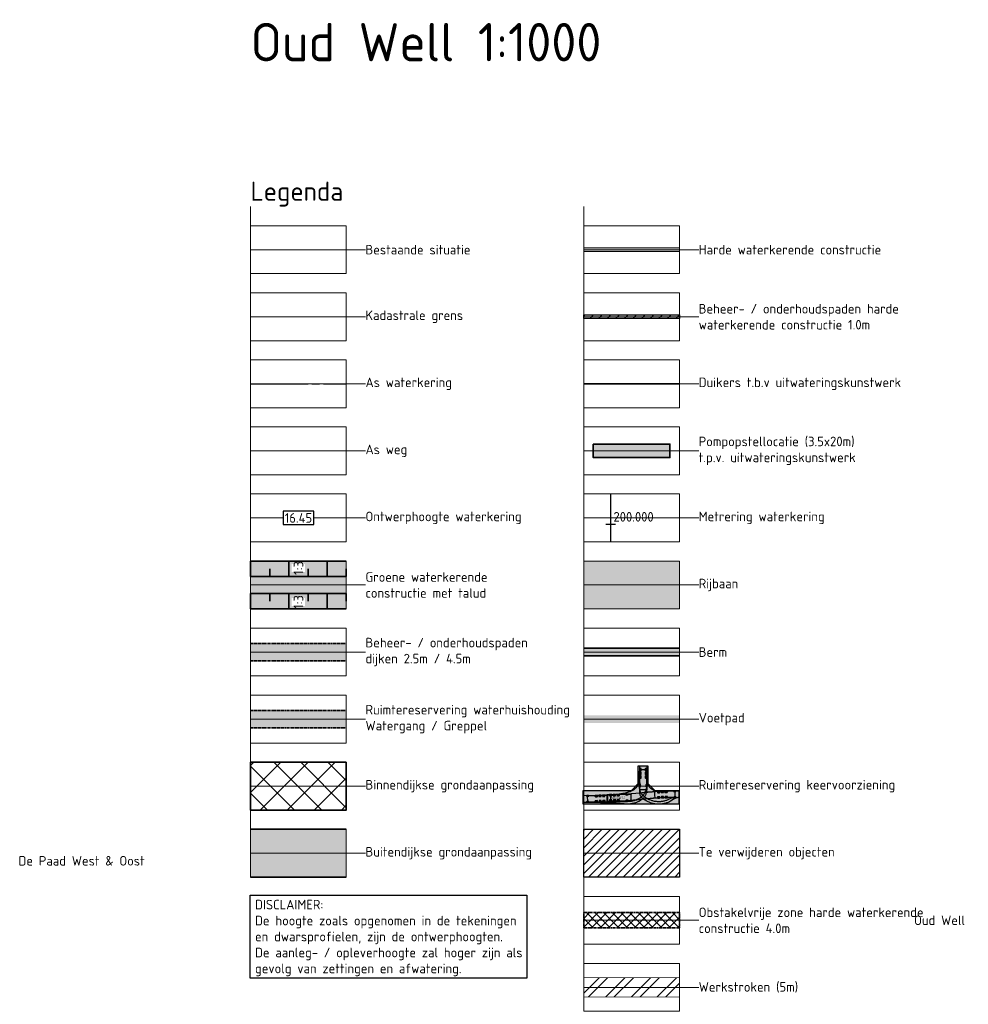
# Model space of a CAD drawing. Header units: metres. Extents: x 219828 to 221638, y 399519 to 401388.
# Tile 15 of 17: x 220156 to 220403, y 401131 to 401388. Entities that reach past the tile are written whole.
import ezdxf
from ezdxf.lldxf.tags import DXFTag

# ---------------------------------------------------------------- set-up
doc = ezdxf.new("R2010")
doc.units = ezdxf.units.M
for name, pattern in [('AM-AS', [16, 10, -2, 2, -2]), ('aslijn', [19, 15, -1, 2, -1]), ('DASHED2', [0.375, 0.25, -0.125])]:
    doc.linetypes.add(name, pattern=pattern)
doc.layers.get('0').update_dxf_attribs({"lineweight": 25})
doc.layers.get('Defpoints').update_dxf_attribs({"lineweight": 25})
for name, color, linetype, lineweight in [('0_Onderhoudspad', 1, 'Continuous', 25), ('B-WE-GW-MAAIVELD-G', 254, 'Continuous', 18), ('B-WE-KG-GRENS_PERCEEL-G', 150, 'KG-PERCEEL', 18), ('N-WA-AM-AS_WEG-G', 10, 'AM-AS', 18), ('N-WA-GK-KEERWAND-V', 15, 'Continuous', 18), ('N-WA-GR-BOS-V', 45, 'Continuous', 18), ('N-WA-GR-GRAS-V', 61, 'Continuous', 18), ('N-WA-GR-STRUWEEL-V', 95, 'Continuous', 18), ('N-WA-GW-DIJK_KRUIN_BINNEN-G', 90, 'Continuous', 35), ('N-WA-GW-DIJK_TEEN_BUITEN-G', 90, 'Continuous', 35), ('N-WA-IE-TERREINAFSCHEIDING_RASTERHEKWERK-G', 20, 'IE-TERREINAFSCHEIDING-KUNSTMATIG-OPEN', 35), ('N-WA-KG-ONDERHOUDGRENS_WATERSCHAP-A', 172, 'Continuous', 18), ('N-WA-KG-ONDERHOUDGRENS_WATERSCHAP-G', 170, 'DASHED2', 35), ('N-WA-VH-VEHICLETRACKING_PATH', 30, 'Continuous', 25), ('N-WA-VH-VERHARDING_ASFALT-V', 252, 'Continuous', 18), ('N-WA-VH-VERHARDING_GRASBETONSTEEN-V', 75, 'Continuous', 18), ('N-WA-VH-VERHARDING_TEGEL-V', 254, 'Continuous', 18), ('N-WE-AM-KILOMETRERING-T25', 7, 'Continuous', 25), ('N-WE-GW-ONTGRAVINGSVAK-G', 90, 'Continuous', 35), ('N-WE-GW-OPHOGING-WERK-A-1000', 92, 'Continuous', 18), ('N-WE-WH-DUIKER-GD', 150, 'Continuous', 50), ('T-WA-KG-GRENS_WATERSCHAP_WERKSTROOK-G', 22, 'Continuous', 25), ('T-WA-KG-GRENS_WATERSCHAP_WERKSTROOK-V', 22, 'Continuous', 25), ('X-XX-AL-LEGENDA-T25', 7, 'Continuous', 25), ('X-XX-AL-LEGENDA-T50', 130, 'Continuous', 50)]:
    doc.layers.add(name, color=color, linetype=linetype, lineweight=lineweight)
for name, color, linetype in [('_VB_X hulp', 255, 'Continuous'), ('ATR02', 7, 'Continuous'), ('C3D-ALIGNMENT', 7, 'Continuous'), ('C3D-ALIGNMENT_LABELING', 7, 'Continuous'), ('C3D-CORRIDOR', 7, 'Continuous')]:
    doc.layers.add(name, color=color, linetype=linetype)
doc.layers.add('N-WA-GW-WATERBODEM-V', color=7, linetype='Continuous', lineweight=35, true_color=0x00cc99)
doc.layers.add('X-XX-AL-LEGENDA-G', color=7, linetype='Continuous', lineweight=18, plot=False)
doc.styles.add('NLCS-ISO', font='NLCS-ISO.ttf')
doc.styles.add('NLCS-ISO-M1000-T25', font='NLCS-ISO.ttf', dxfattribs={"height": 2.5})
doc.styles.add('NLCS-ISO-M1000-T50', font='NLCS-ISO.ttf', dxfattribs={"height": 5})
doc.styles.get("Standard").update_dxf_attribs({"font": 'NLCS-ISO.ttf'})
doc.linetypes.add('IE-TERREINAFSCHEIDING-KUNSTMATIG-OPEN', pattern='A,7,-1.5,[67,NLCS.shx,S=0.75,R=0,X=0,Y=0],-1.5', length=10)
tags = doc.linetypes.add('KG-PERCEEL', pattern='A,5.5,-2,["P",Standard,S=1.8,R=0,X=-0.5,Y=-0.9],-2,5.5,-2,[5,NLCS.shx,S=0.75,R=0,X=0,Y=0],-2', length=19).pattern_tags.tags
tags[6] = DXFTag(74, 10)

# ---------------------------------------------------------------- blocks, each defined once
blk = doc.blocks.new('Legenda_hulp')
at = {"flags": 128}
for points in [[(0, 0), (0, -1), (0, -3.5), (5, -3.5), (5, -1), (0, -1)], [(0, -2.25), (5, -2.25)], [(5, -2.25), (6, -2.25)]]:
    blk.add_lwpolyline(points, dxfattribs=at)
blk = doc.blocks.new('MAN8x4 VHCL TRACKING PATH_v2')
at = {"layer": 'ATR02', "color": 3, "linetype": 'Continuous', "lineweight": -3}
for points in [[(23.39, 12.31), (23.4, 11.8), (23.43, 11.29), (23.48, 10.77), (23.56, 9.99), (23.72, 8.68), (23.77, 8.17), (23.79, 7.91), (23.8, 7.65), (23.81, 7.4), (23.8, 7.14), (23.79, 6.89), (23.77, 6.63), (23.74, 6.38), (23.7, 6.12), (23.65, 5.87), (23.6, 5.62), (23.53, 5.37), (23.46, 5.13), (23.39, 4.84), (23.39, 3.46), (23.38, 3.21), (23.36, 2.95), (23.33, 2.7), (23.28, 2.44), (23.21, 2.19), (23.13, 1.93), (23.03, 1.67), (22.91, 1.42), (22.78, 1.17), (22.63, 0.93), (22.47, 0.69), (22.28, 0.46), (22.08, 0.24), (21.86, 0.03), (21.63, -0.17), (21.38, -0.36), (21.12, -0.53), (20.7, -0.76), (20.42, -0.91), (20.14, -1.04), (19.85, -1.17), (19.56, -1.29), (19.26, -1.39), (18.96, -1.49), (18.66, -1.57), (18.35, -1.65), (18.04, -1.72), (17.73, -1.77), (17.42, -1.81), (17.1, -1.85), (16.79, -1.87), (16.47, -1.88), (16.16, -1.88), (15.84, -1.87), (15.07, -1.84), (13.86, -1.77), (10.21, -1.55), (8.87, -1.48), (7.55, -1.43), (6.26, -1.38), (4.71, -1.34), (2.93, -1.31), (0.91, -1.28), (0.04, -1.27), (-0.04, 1.27), (7.14, 1.48), (8.11, 1.52), (9.09, 1.57), (9.86, 1.62), (10.64, 1.67), (11.23, 1.72), (12, 1.8), (12.58, 1.86), (13.16, 1.94), (13.73, 2.02), (14.5, 2.16), (14.88, 2.23), (15.45, 2.36), (15.83, 2.46), (16.21, 2.56), (16.58, 2.68), (16.77, 2.74), (17.31, 2.94), (17.67, 3.09), (18.19, 3.35), (18.53, 3.54), (18.85, 3.76), (19.01, 3.88), (19.15, 4), (19.3, 4.13), (19.44, 4.26), (19.57, 4.4), (19.7, 4.55), (19.82, 4.7), (19.93, 4.85), (20.04, 5.01), (20.14, 5.18), (20.23, 5.35), (20.31, 5.52), (20.39, 5.7), (20.46, 5.88), (20.53, 6.07), (20.58, 6.25), (20.63, 6.44), (20.7, 6.82), (20.77, 7.4), (20.8, 7.79), (20.82, 8.17), (20.84, 8.95), (20.84, 10.37), (20.84, 12.31)], [(8.64, 1.7), (11.99, 1.75), (12.97, 1.78), (13.95, 1.83), (15.12, 1.9), (16.49, 1.99), (17.86, 2.09), (19.4, 2.22), (20.73, 2.34), (20.89, 2.36), (21.65, 2.46), (22.41, 2.55), (23.17, 2.62), (23.93, 2.68), (24.68, 2.73), (25.53, 2.79), (29.45, 3.15), (29.71, 3.16), (31.24, 3.12), (33.02, 3.09), (35.29, 3.07), (35.36, 0.52), (28, 0.31), (26.84, 0.26), (25.87, 0.21), (25.68, 0.2), (22.82, -0.11), (20.56, -0.36), (18.8, -0.57), (17.53, -0.72), (13.45, -0.78), (12.99, -0.8), (11.98, -0.84), (11.22, -0.86), (10.46, -0.87), (9.7, -0.87), (8.93, -0.86), (8.68, -0.85)]]:
    blk.add_lwpolyline(points, close=True, dxfattribs=at)
at = {"layer": 'ATR02', "color": 96, "linetype": 'Continuous', "lineweight": -3}
blk.add_lwpolyline([(23.39, 12.31), (23.39, 7.8), (23.4, 7.45), (23.42, 7.09), (23.46, 6.73), (23.49, 6.55), (23.52, 6.38), (23.57, 6.21), (23.61, 6.03), (23.74, 5.68), (23.81, 5.52), (23.88, 5.36), (23.97, 5.2), (24.16, 4.88), (24.26, 4.74), (24.37, 4.59), (24.48, 4.45), (24.73, 4.18), (24.86, 4.06), (25, 3.94), (25.14, 3.83), (25.44, 3.61), (25.59, 3.52), (25.75, 3.43), (25.91, 3.35), (26.25, 3.2), (26.41, 3.14), (26.58, 3.08), (26.76, 3.03), (27.12, 2.96), (27.3, 2.93), (27.47, 2.91), (27.83, 2.89), (28.19, 2.88), (28.93, 2.89), (35.29, 3.07), (35.36, 0.52), (34.96, 0.5), (34.7, 0.45), (34.45, 0.38), (34.19, 0.29), (33.93, 0.18), (33.67, 0.04), (33.41, -0.11), (32.48, -0.69), (32.2, -0.84), (31.92, -0.99), (31.63, -1.12), (31.34, -1.25), (31.05, -1.36), (30.75, -1.46), (30.45, -1.56), (30.15, -1.64), (29.84, -1.71), (29.53, -1.78), (29.22, -1.83), (28.91, -1.87), (28.59, -1.9), (28.28, -1.92), (27.96, -1.93), (27.65, -1.93), (27.33, -1.91), (27.02, -1.89), (26.7, -1.86), (26.39, -1.81), (26.08, -1.76), (25.77, -1.69), (25.46, -1.61), (25.16, -1.53), (24.86, -1.43), (24.56, -1.32), (24.27, -1.21), (23.98, -1.08), (23.7, -0.94), (23.42, -0.8), (23.14, -0.64), (22.87, -0.48), (22.61, -0.3), (22.35, -0.12), (22.1, 0.07), (21.84, 0.29), (21.62, 0.5), (21.42, 0.73), (21.25, 0.97), (21.11, 1.22), (21, 1.48), (20.92, 1.74), (20.87, 1.99), (20.84, 2.25), (20.83, 2.79), (20.76, 4.86), (20.68, 5.1), (20.61, 5.35), (20.54, 5.59), (20.49, 5.85), (20.44, 6.1), (20.4, 6.35), (20.37, 6.6), (20.35, 6.86), (20.34, 7.12), (20.34, 7.37), (20.34, 7.63), (20.36, 7.88), (20.38, 8.14), (20.41, 8.39), (20.45, 8.65), (20.54, 9.04), (20.65, 9.55), (20.7, 9.8), (20.74, 10.06), (20.78, 10.33), (20.81, 10.58), (20.83, 10.84), (20.84, 11.1), (20.84, 11.85), (20.84, 12.31)], close=True, dxfattribs=at)
at = {"layer": 'ATR02', "color": 136, "linetype": 'Continuous', "lineweight": -3}
blk.add_lwpolyline([(20.84, 3.46), (20.84, 12.31), (22.11, 12.31), (23.39, 12.31), (23.39, 3.46), (22.11, 3.46), (20.84, 3.46)], close=True, dxfattribs=at)
for points in [[(21.07, 10.51), (21.07, 11.37), (21.01, 11.37), (21.01, 10.51), (20.95, 10.51), (20.95, 11.37), (20.93, 11.37), (20.89, 11.26), (20.89, 10.62), (20.93, 10.51), (21.09, 10.51), (21.13, 10.62), (21.13, 11.26), (21.09, 11.37), (20.93, 11.37)], [(21.32, 10.51), (21.32, 11.37), (21.25, 11.37), (21.25, 10.51), (21.19, 10.51), (21.19, 11.37), (21.17, 11.37), (21.13, 11.26), (21.13, 10.62), (21.17, 10.51), (21.34, 10.51), (21.38, 10.62), (21.38, 11.26), (21.34, 11.37), (21.17, 11.37)], [(23.04, 10.51), (23.04, 11.37), (22.97, 11.37), (22.97, 10.51), (22.91, 10.51), (22.91, 11.37), (22.89, 11.37), (22.85, 11.26), (22.85, 10.62), (22.89, 10.51), (23.06, 10.51), (23.1, 10.62), (23.1, 11.26), (23.06, 11.37), (22.89, 11.37)], [(23.28, 10.51), (23.28, 11.37), (23.22, 11.37), (23.22, 10.51), (23.16, 10.51), (23.16, 11.37), (23.14, 11.37), (23.1, 11.26), (23.1, 10.62), (23.14, 10.51), (23.3, 10.51), (23.34, 10.62), (23.34, 11.26), (23.3, 11.37), (23.14, 11.37)], [(21.07, 9.11), (21.07, 9.97), (21.01, 9.97), (21.01, 9.11), (20.95, 9.11), (20.95, 9.97), (20.93, 9.97), (20.89, 9.86), (20.89, 9.22), (20.93, 9.11), (21.09, 9.11), (21.13, 9.22), (21.13, 9.86), (21.09, 9.97), (20.93, 9.97)], [(21.07, 7.71), (21.07, 8.57), (21.01, 8.57), (21.01, 7.71), (20.95, 7.71), (20.95, 8.57), (20.93, 8.57), (20.89, 8.46), (20.89, 7.82), (20.93, 7.71), (21.09, 7.71), (21.13, 7.82), (21.13, 8.46), (21.09, 8.57), (20.93, 8.57)], [(21.32, 9.11), (21.32, 9.97), (21.25, 9.97), (21.25, 9.11), (21.19, 9.11), (21.19, 9.97), (21.17, 9.97), (21.13, 9.86), (21.13, 9.22), (21.17, 9.11), (21.34, 9.11), (21.38, 9.22), (21.38, 9.86), (21.34, 9.97), (21.17, 9.97)], [(21.32, 7.71), (21.32, 8.57), (21.25, 8.57), (21.25, 7.71), (21.19, 7.71), (21.19, 8.57), (21.17, 8.57), (21.13, 8.46), (21.13, 7.82), (21.17, 7.71), (21.34, 7.71), (21.38, 7.82), (21.38, 8.46), (21.34, 8.57), (21.17, 8.57)], [(23.04, 9.11), (23.04, 9.97), (22.97, 9.97), (22.97, 9.11), (22.91, 9.11), (22.91, 9.97), (22.89, 9.97), (22.85, 9.86), (22.85, 9.22), (22.89, 9.11), (23.06, 9.11), (23.1, 9.22), (23.1, 9.86), (23.06, 9.97), (22.89, 9.97)], [(23.04, 7.71), (23.04, 8.57), (22.97, 8.57), (22.97, 7.71), (22.91, 7.71), (22.91, 8.57), (22.89, 8.57), (22.85, 8.46), (22.85, 7.82), (22.89, 7.71), (23.06, 7.71), (23.1, 7.82), (23.1, 8.46), (23.06, 8.57), (22.89, 8.57)], [(23.28, 9.11), (23.28, 9.97), (23.22, 9.97), (23.22, 9.11), (23.16, 9.11), (23.16, 9.97), (23.14, 9.97), (23.1, 9.86), (23.1, 9.22), (23.14, 9.11), (23.3, 9.11), (23.34, 9.22), (23.34, 9.86), (23.3, 9.97), (23.14, 9.97)], [(23.28, 7.71), (23.28, 8.57), (23.22, 8.57), (23.22, 7.71), (23.16, 7.71), (23.16, 8.57), (23.14, 8.57), (23.1, 8.46), (23.1, 7.82), (23.14, 7.71), (23.3, 7.71), (23.34, 7.82), (23.34, 8.46), (23.3, 8.57), (23.14, 8.57)], [(21.07, 4.5), (21.07, 5.36), (21.01, 5.36), (21.01, 4.5), (20.95, 4.5), (20.95, 5.36), (20.93, 5.36), (20.89, 5.26), (20.89, 4.61), (20.93, 4.5), (21.09, 4.5), (21.13, 4.61), (21.13, 5.26), (21.09, 5.36), (20.93, 5.36)], [(23.28, 4.5), (23.28, 5.36), (23.22, 5.36), (23.22, 4.5), (23.16, 4.5), (23.16, 5.36), (23.14, 5.36), (23.1, 5.26), (23.1, 4.61), (23.14, 4.5), (23.3, 4.5), (23.34, 4.61), (23.34, 5.26), (23.3, 5.36), (23.14, 5.36)]]:
    blk.add_lwpolyline(points, dxfattribs=at)
at = {"layer": 'ATR02', "color": 1, "linetype": 'Continuous', "lineweight": -3}
for points in [[(20.89, 10.94), (23.34, 10.94), (23.35, 10.43), (23.37, 9.66), (23.4, 8.63), (23.4, 8.11), (23.39, 7.6), (23.37, 7.1), (23.34, 6.74), (23.34, 4.68), (23.32, 4.42), (23.29, 4.16), (23.25, 3.9), (23.2, 3.64), (23.13, 3.38), (23.06, 3.12), (22.96, 2.86), (22.86, 2.61), (22.73, 2.36), (22.6, 2.11), (22.45, 1.87), (22.28, 1.64), (22.1, 1.42), (21.9, 1.22), (21.69, 1.02), (21.48, 0.83), (21.25, 0.66), (21.02, 0.5), (20.78, 0.34), (20.54, 0.19), (20.29, 0.05), (20.04, -0.08), (19.78, -0.21), (19.52, -0.32), (19.26, -0.43), (18.99, -0.52), (18.72, -0.61), (18.45, -0.69), (18.17, -0.76), (17.89, -0.82), (17.61, -0.87), (17.33, -0.91), (17.05, -0.94), (16.21, -1), (15.38, -1.05), (14.55, -1.09), (13.47, -1.12), (12.4, -1.14), (11.07, -1.16), (9.25, -1.17), (6.43, -1.18), (1.51, -1.19), (1.44, 1.27), (4.53, 1.27), (4.64, 1.36), (5.75, 1.38), (6.15, 1.4), (7.39, 1.44), (8.38, 1.49), (9.36, 1.54), (10.34, 1.6), (11.07, 1.66), (11.79, 1.73), (12.51, 1.81), (13.23, 1.9), (13.7, 1.97), (14.16, 2.05), (14.62, 2.13), (15.07, 2.22), (15.52, 2.33), (15.96, 2.44), (16.38, 2.56), (16.79, 2.7), (17.19, 2.84), (17.57, 3), (17.94, 3.16), (18.28, 3.34), (18.59, 3.52), (18.87, 3.71), (19.13, 3.91), (19.36, 4.11), (19.57, 4.32), (19.77, 4.55), (19.96, 4.8), (20.12, 5.05), (20.27, 5.32), (20.4, 5.6), (20.52, 5.88), (20.61, 6.17), (20.69, 6.5), (20.75, 6.85), (20.81, 7.24), (20.84, 7.66), (20.87, 8.1), (20.88, 8.57), (20.89, 9.29), (20.89, 10.94)], [(10.05, -0.78), (10.01, 1.67), (12.14, 1.71), (13.12, 1.74), (14.11, 1.79), (15.09, 1.85), (16.33, 1.93), (17.67, 2.03), (19.41, 2.17), (21.39, 2.35), (22.26, 2.44), (23.02, 2.52), (23.78, 2.59), (25.05, 2.69), (25.48, 2.72), (27.99, 2.97), (28.25, 2.98), (33.32, 2.98), (33.82, 2.98), (33.88, 0.53), (30.91, 0.53), (30.68, 0.44), (29.44, 0.41), (29.28, 0.4), (28.04, 0.36), (26.81, 0.31), (25.83, 0.26), (25.15, 0.21), (24.71, 0.17), (16.06, -0.7), (12.33, -0.76), (11.57, -0.78), (10.81, -0.78), (10.05, -0.78)]]:
    blk.add_lwpolyline(points, close=True, dxfattribs=at)
at = {"layer": 'ATR02', "color": 246, "linetype": 'Continuous', "lineweight": -3}
blk.add_lwpolyline([(20.89, 10.94), (23.34, 10.94), (23.34, 7.85), (23.36, 7.4), (23.38, 7), (23.42, 6.67), (23.46, 6.43), (23.53, 6.14), (23.62, 5.84), (23.74, 5.56), (23.87, 5.28), (24.01, 5.02), (24.18, 4.76), (24.36, 4.52), (24.56, 4.29), (24.78, 4.07), (25.01, 3.87), (25.25, 3.68), (25.51, 3.51), (25.77, 3.36), (26.05, 3.23), (26.33, 3.12), (26.62, 3.02), (26.92, 2.95), (27.22, 2.89), (27.54, 2.86), (27.92, 2.84), (28.35, 2.84), (29.03, 2.85), (33.82, 2.98), (33.88, 0.53), (33.49, 0.51), (33.25, 0.47), (33, 0.42), (32.75, 0.35), (32.5, 0.27), (32.25, 0.17), (32, 0.06), (31.24, -0.3), (30.98, -0.41), (30.71, -0.51), (30.45, -0.6), (30.17, -0.69), (29.9, -0.76), (29.62, -0.83), (29.34, -0.88), (29.06, -0.93), (28.78, -0.97), (28.5, -0.99), (28.21, -1.01), (27.93, -1.02), (27.64, -1.01), (27.36, -1), (27.08, -0.98), (26.79, -0.95), (26.51, -0.91), (26.23, -0.86), (25.95, -0.8), (25.68, -0.73), (25.4, -0.65), (25.13, -0.56), (24.87, -0.46), (24.6, -0.36), (24.34, -0.24), (24.09, -0.12), (23.83, 0.01), (23.59, 0.15), (23.35, 0.3), (23.11, 0.46), (22.88, 0.63), (22.65, 0.8), (22.43, 0.98), (22.22, 1.17), (22.01, 1.37), (21.7, 1.69), (21.52, 1.91), (21.35, 2.15), (21.22, 2.4), (21.1, 2.66), (21.01, 2.92), (20.95, 3.19), (20.91, 3.45), (20.89, 3.72), (20.89, 4.22), (20.89, 4.93), (21.19, 4.95), (21.11, 5.18), (21.04, 5.41), (20.98, 5.64), (20.93, 5.88), (20.88, 6.11), (20.84, 6.35), (20.81, 6.59), (20.79, 6.83), (20.78, 7.07), (20.78, 7.31), (20.78, 7.69), (20.84, 8.7), (20.87, 9.22), (20.89, 9.73), (20.89, 10.94)], close=True, dxfattribs=at)
at = {"layer": 'ATR02', "color": 4, "linetype": 'Continuous', "lineweight": -3}
for points in [[(-0.04, 1.27), (8.81, 1.52), (8.85, 0.25), (8.88, -1.02), (0.04, -1.27), (0, 0), (-0.04, 1.27)], [(17.53, -0.72), (8.68, -0.85), (8.66, 0.43), (8.64, 1.7), (17.49, 1.83), (17.51, 0.55), (17.53, -0.72)], [(35.36, 0.52), (26.51, 0.28), (26.47, 1.55), (26.44, 2.83), (35.29, 3.07), (35.32, 1.79), (35.36, 0.52)]]:
    blk.add_lwpolyline(points, close=True, dxfattribs=at)
for points in [[(1.01, 1.09), (1.87, 1.08), (1.87, 1.15), (1.01, 1.15), (1.01, 1.21), (1.87, 1.21), (1.87, 1.23), (1.77, 1.27), (1.12, 1.27), (1.01, 1.23), (1.01, 1.06), (1.12, 1.02), (1.77, 1.02), (1.87, 1.06), (1.87, 1.23)], [(4.22, 1.16), (5.08, 1.19), (5.08, 1.25), (4.22, 1.22), (4.22, 1.29), (5.07, 1.31), (5.07, 1.33), (4.97, 1.37), (4.32, 1.35), (4.21, 1.31), (4.22, 1.14), (4.33, 1.11), (4.97, 1.12), (5.08, 1.17), (5.07, 1.33)], [(4.23, 0.92), (5.09, 0.94), (5.08, 1), (4.22, 0.98), (4.22, 1.04), (5.08, 1.06), (5.08, 1.09), (4.97, 1.12), (4.33, 1.11), (4.22, 1.06), (4.23, 0.9), (4.34, 0.86), (4.98, 0.88), (5.09, 0.92), (5.08, 1.09)], [(5.62, 1.2), (6.48, 1.23), (6.48, 1.29), (5.62, 1.26), (5.61, 1.33), (6.47, 1.35), (6.47, 1.37), (6.37, 1.41), (5.72, 1.39), (5.61, 1.35), (5.62, 1.18), (5.73, 1.14), (6.37, 1.16), (6.48, 1.21), (6.47, 1.37)], [(5.63, 0.96), (6.48, 0.98), (6.48, 1.04), (5.62, 1.02), (5.62, 1.08), (6.48, 1.1), (6.48, 1.12), (6.37, 1.16), (5.73, 1.14), (5.62, 1.1), (5.63, 0.94), (5.73, 0.9), (6.38, 0.92), (6.49, 0.96), (6.48, 1.12)], [(7.02, 1.24), (7.88, 1.27), (7.88, 1.33), (7.02, 1.3), (7.01, 1.37), (7.87, 1.39), (7.87, 1.41), (7.76, 1.45), (7.12, 1.43), (7.01, 1.39), (7.02, 1.22), (7.13, 1.18), (7.77, 1.2), (7.88, 1.25), (7.87, 1.41)], [(7.02, 1), (7.88, 1.02), (7.88, 1.08), (7.02, 1.06), (7.02, 1.12), (7.88, 1.14), (7.88, 1.16), (7.77, 1.2), (7.13, 1.18), (7.02, 1.14), (7.03, 0.98), (7.13, 0.94), (7.78, 0.96), (7.88, 1), (7.88, 1.16)], [(10.44, 1.62), (9.58, 1.61), (9.58, 1.54), (10.44, 1.56), (10.44, 1.49), (9.58, 1.48), (9.58, 1.46), (9.69, 1.42), (10.34, 1.43), (10.44, 1.47), (10.44, 1.64), (10.33, 1.68), (9.69, 1.67), (9.58, 1.63), (9.58, 1.46)], [(10.45, 1.37), (9.59, 1.36), (9.59, 1.3), (10.45, 1.31), (10.45, 1.25), (9.59, 1.24), (9.59, 1.22), (9.7, 1.18), (10.34, 1.19), (10.45, 1.23), (10.44, 1.39), (10.34, 1.43), (9.69, 1.42), (9.59, 1.38), (9.59, 1.22)], [(11.84, 1.64), (10.98, 1.63), (10.98, 1.56), (11.84, 1.58), (11.84, 1.51), (10.98, 1.5), (10.98, 1.48), (11.09, 1.44), (11.74, 1.45), (11.84, 1.49), (11.84, 1.66), (11.73, 1.7), (11.09, 1.69), (10.98, 1.65), (10.98, 1.48)], [(11.84, 1.39), (10.99, 1.38), (10.99, 1.32), (11.85, 1.33), (11.85, 1.27), (10.99, 1.26), (10.99, 1.24), (11.1, 1.2), (11.74, 1.21), (11.85, 1.25), (11.84, 1.41), (11.74, 1.45), (11.09, 1.44), (10.99, 1.4), (10.99, 1.24)], [(13.24, 1.66), (12.38, 1.65), (12.38, 1.58), (13.24, 1.6), (13.24, 1.54), (12.38, 1.52), (12.38, 1.5), (12.49, 1.46), (13.14, 1.47), (13.24, 1.51), (13.24, 1.68), (13.13, 1.72), (12.49, 1.71), (12.38, 1.67), (12.38, 1.5)], [(13.24, 1.41), (12.39, 1.4), (12.39, 1.34), (13.25, 1.35), (13.25, 1.29), (12.39, 1.28), (12.39, 1.26), (12.5, 1.22), (13.14, 1.23), (13.25, 1.27), (13.24, 1.43), (13.14, 1.47), (12.49, 1.46), (12.39, 1.42), (12.39, 1.26)], [(16.44, 1.74), (15.58, 1.65), (15.59, 1.59), (16.44, 1.68), (16.45, 1.62), (15.6, 1.53), (15.6, 1.51), (15.71, 1.48), (16.35, 1.55), (16.45, 1.6), (16.44, 1.76), (16.33, 1.79), (15.68, 1.73), (15.58, 1.67), (15.6, 1.51)], [(28.24, 2.77), (27.38, 2.74), (27.38, 2.68), (28.24, 2.71), (28.24, 2.64), (27.38, 2.62), (27.39, 2.6), (27.49, 2.56), (28.14, 2.58), (28.24, 2.62), (28.24, 2.79), (28.13, 2.83), (27.49, 2.81), (27.38, 2.76), (27.39, 2.6)], [(28.25, 2.52), (27.39, 2.5), (27.39, 2.44), (28.25, 2.46), (28.25, 2.4), (27.39, 2.38), (27.39, 2.36), (27.5, 2.32), (28.15, 2.33), (28.25, 2.38), (28.25, 2.54), (28.14, 2.58), (27.49, 2.56), (27.39, 2.52), (27.39, 2.36)], [(28.29, 0.8), (27.44, 0.78), (27.44, 0.72), (28.3, 0.74), (28.3, 0.68), (27.44, 0.66), (27.44, 0.64), (27.55, 0.6), (28.19, 0.62), (28.3, 0.66), (28.29, 0.82), (28.19, 0.86), (27.54, 0.84), (27.43, 0.8), (27.44, 0.64)], [(28.3, 0.56), (27.44, 0.53), (27.44, 0.47), (28.3, 0.5), (28.3, 0.44), (27.45, 0.41), (27.45, 0.39), (27.55, 0.35), (28.2, 0.37), (28.31, 0.41), (28.3, 0.58), (28.19, 0.62), (27.55, 0.6), (27.44, 0.55), (27.45, 0.39)], [(29.64, 2.81), (28.78, 2.78), (28.78, 2.72), (29.64, 2.74), (29.64, 2.68), (28.78, 2.66), (28.78, 2.64), (28.89, 2.6), (29.54, 2.62), (29.64, 2.66), (29.64, 2.83), (29.53, 2.86), (28.89, 2.85), (28.78, 2.8), (28.78, 2.64)], [(29.65, 2.56), (28.79, 2.54), (28.79, 2.48), (29.65, 2.5), (29.65, 2.44), (28.79, 2.41), (28.79, 2.39), (28.9, 2.36), (29.54, 2.37), (29.65, 2.42), (29.65, 2.58), (29.54, 2.62), (28.89, 2.6), (28.79, 2.56), (28.79, 2.39)], [(29.69, 0.84), (28.83, 0.82), (28.84, 0.76), (29.7, 0.78), (29.7, 0.72), (28.84, 0.7), (28.84, 0.68), (28.95, 0.64), (29.59, 0.65), (29.7, 0.7), (29.69, 0.86), (29.59, 0.9), (28.94, 0.88), (28.83, 0.84), (28.84, 0.68)], [(29.7, 0.6), (28.84, 0.57), (28.84, 0.51), (29.7, 0.53), (29.7, 0.47), (28.85, 0.45), (28.85, 0.43), (28.95, 0.39), (29.6, 0.41), (29.7, 0.45), (29.7, 0.62), (29.59, 0.65), (28.95, 0.64), (28.84, 0.59), (28.85, 0.43)], [(31.04, 2.84), (30.18, 2.82), (30.18, 2.76), (31.04, 2.78), (31.04, 2.72), (30.18, 2.7), (30.18, 2.68), (30.29, 2.64), (30.94, 2.66), (31.04, 2.7), (31.04, 2.86), (30.93, 2.9), (30.29, 2.88), (30.18, 2.84), (30.18, 2.68)], [(31.05, 2.6), (30.19, 2.58), (30.19, 2.51), (31.05, 2.54), (31.05, 2.48), (30.19, 2.45), (30.19, 2.43), (30.3, 2.39), (30.94, 2.41), (31.05, 2.46), (31.05, 2.62), (30.94, 2.66), (30.29, 2.64), (30.19, 2.6), (30.19, 2.43)], [(31.09, 0.88), (30.23, 0.86), (30.24, 0.8), (31.1, 0.82), (31.1, 0.76), (30.24, 0.73), (30.24, 0.71), (30.35, 0.68), (30.99, 0.69), (31.1, 0.74), (31.09, 0.9), (30.98, 0.94), (30.34, 0.92), (30.23, 0.88), (30.24, 0.71)], [(31.1, 0.63), (30.24, 0.61), (30.24, 0.55), (31.1, 0.57), (31.1, 0.51), (30.24, 0.49), (30.25, 0.47), (30.35, 0.43), (31, 0.45), (31.1, 0.49), (31.1, 0.66), (30.99, 0.69), (30.35, 0.68), (30.24, 0.63), (30.25, 0.47)], [(34.25, 2.92), (33.39, 2.92), (33.39, 2.86), (34.25, 2.86), (34.25, 2.8), (33.39, 2.8), (33.39, 2.78), (33.49, 2.74), (34.14, 2.74), (34.25, 2.78), (34.25, 2.94), (34.14, 2.98), (33.49, 2.98), (33.39, 2.94), (33.39, 2.78)], [(34.31, 0.71), (33.45, 0.71), (33.45, 0.65), (34.31, 0.65), (34.31, 0.59), (33.45, 0.59), (33.45, 0.57), (33.55, 0.53), (34.2, 0.53), (34.31, 0.57), (34.31, 0.73), (34.2, 0.77), (33.55, 0.77), (33.45, 0.73), (33.45, 0.57)], [(1.08, -1.12), (1.94, -1.12), (1.94, -1.06), (1.08, -1.06), (1.08, -1), (1.94, -1), (1.94, -0.98), (1.83, -0.94), (1.18, -0.94), (1.08, -0.98), (1.08, -1.15), (1.18, -1.19), (1.83, -1.19), (1.94, -1.14), (1.94, -0.98)], [(4.27, -0.8), (5.13, -0.78), (5.13, -0.71), (4.27, -0.74), (4.27, -0.68), (5.13, -0.65), (5.13, -0.63), (5.02, -0.6), (4.38, -0.61), (4.27, -0.66), (4.28, -0.82), (4.38, -0.86), (5.03, -0.84), (5.13, -0.8), (5.13, -0.63)], [(4.28, -1.05), (5.14, -1.02), (5.14, -0.96), (4.28, -0.98), (4.28, -0.92), (5.14, -0.9), (5.14, -0.88), (5.03, -0.84), (4.38, -0.86), (4.28, -0.9), (4.28, -1.07), (4.39, -1.1), (5.04, -1.09), (5.14, -1.04), (5.14, -0.88)], [(5.67, -0.76), (6.53, -0.74), (6.53, -0.68), (5.67, -0.7), (5.67, -0.64), (6.53, -0.61), (6.53, -0.59), (6.42, -0.56), (5.78, -0.57), (5.67, -0.62), (5.67, -0.78), (5.78, -0.82), (6.43, -0.8), (6.53, -0.76), (6.53, -0.59)], [(5.68, -1.01), (6.54, -0.98), (6.54, -0.92), (5.68, -0.95), (5.68, -0.88), (6.54, -0.86), (6.54, -0.84), (6.43, -0.8), (5.78, -0.82), (5.68, -0.86), (5.68, -1.03), (5.79, -1.06), (6.43, -1.05), (6.54, -1), (6.54, -0.84)], [(7.07, -0.72), (7.93, -0.7), (7.93, -0.64), (7.07, -0.66), (7.07, -0.6), (7.93, -0.57), (7.93, -0.55), (7.82, -0.52), (7.18, -0.53), (7.07, -0.58), (7.07, -0.74), (7.18, -0.78), (7.83, -0.76), (7.93, -0.72), (7.93, -0.55)], [(7.08, -0.97), (7.94, -0.94), (7.94, -0.88), (7.08, -0.91), (7.08, -0.84), (7.94, -0.82), (7.94, -0.8), (7.83, -0.76), (7.18, -0.78), (7.08, -0.82), (7.08, -0.99), (7.19, -1.03), (7.83, -1.01), (7.94, -0.96), (7.94, -0.8)], [(10.47, -0.35), (9.61, -0.36), (9.61, -0.42), (10.47, -0.41), (10.47, -0.47), (9.61, -0.48), (9.61, -0.5), (9.72, -0.54), (10.36, -0.53), (10.47, -0.49), (10.47, -0.33), (10.36, -0.29), (9.72, -0.3), (9.61, -0.34), (9.61, -0.5)], [(10.47, -0.59), (9.61, -0.6), (9.61, -0.67), (10.47, -0.65), (10.47, -0.72), (9.62, -0.73), (9.62, -0.75), (9.72, -0.79), (10.37, -0.78), (10.48, -0.74), (10.47, -0.57), (10.36, -0.53), (9.72, -0.54), (9.61, -0.58), (9.62, -0.75)], [(11.87, -0.33), (11.01, -0.34), (11.01, -0.4), (11.87, -0.39), (11.87, -0.45), (11.01, -0.46), (11.01, -0.48), (11.12, -0.52), (11.76, -0.51), (11.87, -0.47), (11.87, -0.31), (11.76, -0.27), (11.12, -0.28), (11.01, -0.32), (11.01, -0.48)], [(11.87, -0.57), (11.01, -0.58), (11.01, -0.65), (11.87, -0.63), (11.87, -0.7), (11.02, -0.71), (11.02, -0.73), (11.12, -0.77), (11.77, -0.76), (11.88, -0.72), (11.87, -0.55), (11.76, -0.51), (11.12, -0.52), (11.01, -0.56), (11.02, -0.73)], [(13.27, -0.31), (12.41, -0.32), (12.41, -0.38), (13.27, -0.37), (13.27, -0.43), (12.41, -0.44), (12.41, -0.46), (12.52, -0.5), (13.16, -0.49), (13.27, -0.45), (13.27, -0.29), (13.16, -0.25), (12.52, -0.26), (12.41, -0.3), (12.41, -0.46)], [(13.27, -0.55), (12.41, -0.56), (12.41, -0.63), (13.27, -0.61), (13.27, -0.68), (12.42, -0.69), (12.42, -0.71), (12.52, -0.75), (13.17, -0.74), (13.27, -0.7), (13.27, -0.53), (13.16, -0.49), (12.52, -0.5), (12.41, -0.54), (12.42, -0.71)], [(16.47, -0.47), (15.61, -0.56), (15.62, -0.62), (16.48, -0.53), (16.48, -0.59), (15.63, -0.68), (15.63, -0.7), (15.74, -0.73), (16.38, -0.66), (16.48, -0.61), (16.47, -0.45), (16.36, -0.42), (15.72, -0.48), (15.61, -0.54), (15.63, -0.7)]]:
    blk.add_lwpolyline(points, dxfattribs=at)
at = {"layer": 'ATR02', "color": 250, "linetype": 'Continuous', "lineweight": -3, "style": 'NLCS-ISO', "width": 0.3}
blk.add_text('MAN TGS 35360 8x4-4', height=1, rotation=0.82, dxfattribs=at).set_placement((10.24, -0.1))
blk = doc.blocks.new('*U106')
at = {"layer": 'N-WA-VH-VEHICLETRACKING_PATH', "transparency": 33554559}
h = blk.add_hatch(color=256, dxfattribs=at)
h.dxf.hatch_style = 1
h.paths.add_polyline_path([(0, -2.55), (0, 2.55), (17.93, 2.55), (20.5, 5.12), (20.5, 11.69), (24.1, 11.69), (24.1, 5.11), (26.66, 2.55), (35.59, 2.55), (35.59, -2.57)])
at = {"layer": 'N-WA-VH-VEHICLETRACKING_PATH', "flags": 128}
blk.add_lwpolyline([(0, -2.55), (0, 2.55), (17.93, 2.55), (20.5, 5.12), (20.5, 11.69), (24.1, 11.69), (24.1, 5.11), (26.66, 2.55), (35.59, 2.55), (35.59, -2.57)], close=True, dxfattribs=at)
blk.add_blockref('MAN8x4 VHCL TRACKING PATH_v2', (0.23, -0.63))

msp = doc.modelspace()

# ---------------------------------------------------------------- hatches: boundary and pattern name
at = {"layer": '0_Onderhoudspad'}
h = msp.add_hatch(dxfattribs=at)
h.set_pattern_fill('ANSI31', color=256, scale=0.5)
h.set_pattern_definition([(45, (-40.3355, 1232.3218), (-1.122532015, 1.122532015), [])])
h.paths.add_polyline_path([(220327.84, 401311.17), (220327.84, 401310.17), (220302.84, 401310.17), (220302.84, 401311.17)])
at = {"layer": '_VB_X hulp'}
h = msp.add_hatch(dxfattribs=at)
h.set_pattern_fill('ANSI31', color=256, scale=0.5)
h.set_pattern_definition([(45, (327.3766, 1232.3218), (-1.122532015, 1.122532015), [])])
h.paths.add_polyline_path([(220302.84, 401176.92), (220327.84, 401176.92), (220327.84, 401164.42), (220302.84, 401164.42)])
at = {"layer": 'N-WA-GK-KEERWAND-V'}
h = msp.add_hatch(color=256, dxfattribs=at)
h.dxf.hatch_style = 1
h.paths.add_polyline_path([(220327.84, 401328.67), (220327.84, 401327.67), (220302.84, 401327.67), (220302.84, 401328.67)])
at = {"layer": 'N-WA-GR-BOS-V', "linetype": 'Continuous', "lineweight": 18}
h = msp.add_hatch(color=45, dxfattribs=at)
h.paths.add_polyline_path([(220240.87, 401176.92), (220215.87, 401176.92), (220215.87, 401170.67), (220240.87, 401170.67)])
h.paths.add_polyline_path([(220240.87, 401170.67), (220215.87, 401170.67), (220215.87, 401164.42), (220240.87, 401164.42)])
at = {"layer": 'N-WA-GR-GRAS-V', "linetype": 'Continuous', "lineweight": 18}
msp.add_hatch(color=61, dxfattribs=at).paths.add_polyline_path([(220215.87, 401246.92), (220240.87, 401246.92), (220240.87, 401234.42), (220215.87, 401234.42)])
at = {"layer": 'N-WA-GR-STRUWEEL-V', "linetype": 'Continuous', "lineweight": 18}
h = msp.add_hatch(color=95, dxfattribs=at)
h.paths.add_polyline_path([(220327.84, 401224.17), (220302.84, 401224.17), (220302.84, 401223.17), (220327.84, 401223.17)])
h.paths.add_polyline_path([(220327.84, 401223.17), (220302.84, 401223.17), (220302.84, 401222.17), (220327.84, 401222.17)])
at = {"layer": 'N-WA-GW-WATERBODEM-V', "linetype": 'Continuous', "lineweight": 35, "true_color": 0x00cc99}
h = msp.add_hatch(color=122, dxfattribs=at)
h.paths.add_polyline_path([(220240.87, 401207.92), (220215.87, 401207.92), (220215.87, 401205.67), (220240.87, 401205.67)])
h.paths.add_polyline_path([(220240.87, 401205.67), (220215.87, 401205.67), (220215.87, 401203.42), (220240.87, 401203.42)])
at = {"layer": 'N-WA-IE-TERREINAFSCHEIDING_RASTERHEKWERK-G', "transparency": 33554559}
h = msp.add_hatch(color=256, dxfattribs=at)
h.dxf.hatch_style = 1
h.paths.add_polyline_path([(220305.34, 401277.42), (220325.34, 401277.42), (220325.34, 401273.92), (220305.34, 401273.92)])
at = {"layer": 'N-WA-KG-ONDERHOUDGRENS_WATERSCHAP-A', "linetype": 'Continuous', "lineweight": 18}
h = msp.add_hatch(dxfattribs=at)
h.set_pattern_fill('ANSI37', color=172, scale=0.5, style=0)
h.set_pattern_definition([(45, (-47.9707, 1267.3218), (-1.122532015, 1.122532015), []), (135, (-47.9707, 1267.3218), (-1.122532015, -1.122532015), [])])
h.paths.add_polyline_path([(220327.84, 401155.17), (220327.84, 401151.17), (220302.84, 401151.17), (220302.84, 401155.17)])
at = {"layer": 'N-WA-VH-VERHARDING_ASFALT-V', "linetype": 'Continuous', "lineweight": 18}
msp.add_hatch(color=252, dxfattribs=at).paths.add_polyline_path([(220302.84, 401246.92), (220327.84, 401246.92), (220327.84, 401234.42), (220302.84, 401234.42)])
at = {"layer": 'N-WA-VH-VERHARDING_GRASBETONSTEEN-V', "linetype": 'Continuous', "lineweight": 18}
h = msp.add_hatch(color=75, dxfattribs=at)
h.paths.add_polyline_path([(220215.87, 401225.42), (220215.87, 401223.17), (220240.87, 401223.17), (220240.87, 401225.42)])
h.paths.add_polyline_path([(220240.87, 401220.92), (220240.87, 401223.17), (220215.87, 401223.17), (220215.87, 401220.92)])
at = {"layer": 'N-WA-VH-VERHARDING_TEGEL-V', "linetype": 'Continuous', "lineweight": 18}
h = msp.add_hatch(color=254, dxfattribs=at)
h.paths.add_polyline_path([(220327.84, 401206.67), (220302.84, 401206.67), (220302.84, 401205.67), (220327.84, 401205.67)])
h.paths.add_polyline_path([(220327.84, 401205.67), (220302.84, 401205.67), (220302.84, 401204.67), (220327.84, 401204.67)])
at = {"layer": 'N-WE-GW-OPHOGING-WERK-A-1000'}
h = msp.add_hatch(dxfattribs=at)
h.set_pattern_fill('AGW-WERK_ONTGRAVEN_AANVULLEN-SO', color=256, pattern_type=2)
h.set_pattern_definition([(135, (-47.9707, 1197.322), (-3.535533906, -3.535533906), []), (45, (-47.9707, 1197.322), (-3.535533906, 3.535533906), [])])
h.paths.add_polyline_path([(220215.87, 401194.42), (220215.87, 401188.17), (220240.87, 401188.17), (220240.87, 401194.42)])
h.paths.add_polyline_path([(220240.87, 401181.92), (220240.87, 401188.17), (220215.87, 401188.17), (220215.87, 401181.92)])
at = {"layer": 'T-WA-KG-GRENS_WATERSCHAP_WERKSTROOK-V'}
h = msp.add_hatch(dxfattribs=at)
h.set_pattern_fill('ANSI32', color=256, scale=0.5)
h.set_pattern_definition([(45, (203809.1464, 396386.6634), (-3.367596, 3.367596), []), (45, (203811.3915, 396386.6634), (-3.367596, 3.367596), [])])
h.paths.add_polyline_path([(220327.84, 401138.17), (220302.84, 401138.17), (220302.84, 401135.67), (220327.84, 401135.67)])
h.paths.add_polyline_path([(220327.84, 401135.67), (220302.84, 401135.67), (220302.84, 401133.17), (220327.84, 401133.17)])

# ---------------------------------------------------------------- linework, layer by layer
at = {"layer": '0_Onderhoudspad', "extrusion": (0, 0, -1)}
msp.add_lwpolyline([(-220327.84, 401311.17), (-220327.84, 401310.17), (-220302.84, 401310.17), (-220302.84, 401311.17)], close=True, dxfattribs=at)
at = {"layer": '_VB_X hulp'}
msp.add_lwpolyline([(220302.84, 401176.92), (220327.84, 401176.92), (220327.84, 401164.42), (220302.84, 401164.42)], close=True, dxfattribs=at)
at = {"layer": 'B-WE-GW-MAAIVELD-G', "color": 251, "flags": 128}
msp.add_lwpolyline([(220215.87, 401328.17), (220240.87, 401328.17)], dxfattribs=at)
at = {"layer": 'B-WE-KG-GRENS_PERCEEL-G', "flags": 128}
msp.add_lwpolyline([(220215.87, 401310.67), (220240.87, 401310.67)], dxfattribs=at)
at = {"layer": 'C3D-ALIGNMENT', "color": 7, "linetype": 'aslijn', "lineweight": -3}
for points in [[(220215.87, 401293.17), (220240.87, 401293.17)], [(220309.85, 401264.42), (220309.85, 401251.92)]]:
    msp.add_lwpolyline(points, dxfattribs=at)
at = {"layer": 'C3D-ALIGNMENT_LABELING', "color": 7, "linetype": 'Continuous', "lineweight": -3}
msp.add_line((220311.1, 401256.46), (220308.6, 401256.46), dxfattribs=at)
at = {"layer": 'C3D-CORRIDOR', "color": 7, "linetype": 'Continuous', "lineweight": 35}
for p, q in [((220215.87, 401242.92), (220215.87, 401246.92)), ((220225.87, 401242.92), (220225.87, 401246.92)), ((220235.87, 401242.92), (220235.87, 401246.92)), ((220220.87, 401242.92), (220220.87, 401244.92)), ((220230.87, 401242.92), (220230.87, 401244.92)), ((220240.87, 401242.92), (220240.87, 401244.92)), ((220215.87, 401238.42), (220215.87, 401234.42)), ((220220.87, 401238.42), (220220.87, 401236.42)), ((220225.87, 401238.42), (220225.87, 401234.42)), ((220230.87, 401238.42), (220230.87, 401236.42)), ((220235.87, 401238.42), (220235.87, 401234.42)), ((220240.87, 401238.42), (220240.87, 401236.42))]:
    msp.add_line(p, q, dxfattribs=at)
at = {"layer": 'N-WA-AM-AS_WEG-G', "color": 10, "linetype": 'aslijn', "lineweight": 18}
msp.add_lwpolyline([(220215.87, 401275.67), (220240.87, 401275.67)], dxfattribs=at)
at = {"layer": 'N-WA-GK-KEERWAND-V', "extrusion": (0, 0, -1)}
msp.add_lwpolyline([(-220327.84, 401328.67), (-220327.84, 401327.67), (-220302.84, 401327.67), (-220302.84, 401328.67)], close=True, dxfattribs=at)
at = {"layer": 'N-WA-GW-DIJK_KRUIN_BINNEN-G', "color": 90, "linetype": 'Continuous', "lineweight": 35, "flags": 128}
for points in [[(220302.84, 401224.17), (220327.84, 401224.17)], [(220302.84, 401222.17), (220327.84, 401222.17)]]:
    msp.add_lwpolyline(points, dxfattribs=at)
at = {"layer": 'N-WA-GW-DIJK_TEEN_BUITEN-G', "color": 90, "linetype": 'Continuous', "lineweight": 35, "flags": 128}
for points in [[(220215.87, 401176.92), (220240.87, 401176.92)], [(220240.87, 401164.42), (220215.87, 401164.42)]]:
    msp.add_lwpolyline(points, dxfattribs=at)
at = {"layer": 'N-WA-IE-TERREINAFSCHEIDING_RASTERHEKWERK-G', "flags": 128}
msp.add_lwpolyline([(220305.34, 401277.42), (220325.34, 401277.42), (220325.34, 401273.92), (220305.34, 401273.92)], close=True, dxfattribs=at)
at = {"layer": 'N-WA-KG-ONDERHOUDGRENS_WATERSCHAP-G', "color": 170, "linetype": 'DASHED2', "lineweight": 35, "flags": 128}
for points in [[(220215.87, 401225.42), (220240.87, 401225.42)], [(220215.87, 401220.92), (220240.87, 401220.92)], [(220215.87, 401207.92), (220240.87, 401207.92)], [(220215.87, 401203.42), (220240.87, 401203.42)]]:
    msp.add_lwpolyline(points, dxfattribs=at)
at = {"layer": 'N-WA-KG-ONDERHOUDGRENS_WATERSCHAP-G', "color": 170, "linetype": 'DASHED2', "lineweight": 35, "extrusion": (0, 0, -1)}
msp.add_lwpolyline([(-220327.84, 401155.17), (-220327.84, 401151.17), (-220302.84, 401151.17), (-220302.84, 401155.17)], close=True, dxfattribs=at)
at = {"layer": 'N-WA-VH-VERHARDING_ASFALT-V', "color": 252, "linetype": 'Continuous', "lineweight": 18}
msp.add_lwpolyline([(220302.84, 401246.92), (220327.84, 401246.92), (220327.84, 401234.42), (220302.84, 401234.42)], close=True, dxfattribs=at)
at = {"layer": 'N-WE-GW-ONTGRAVINGSVAK-G', "flags": 128}
msp.add_lwpolyline([(220240.87, 401194.42), (220215.87, 401194.42), (220215.87, 401181.92), (220240.87, 401181.92)], close=True, dxfattribs=at)
at = {"layer": 'N-WE-WH-DUIKER-GD', "const_width": 0.5, "flags": 128}
msp.add_lwpolyline([(220327.84, 401293.17), (220302.84, 401293.17)], dxfattribs=at)
at = {"layer": 'N-WE-WH-DUIKER-GD', "color": 90, "linetype": 'Continuous', "lineweight": 35, "flags": 128}
for points in [[(220215.87, 401242.92), (220240.87, 401242.92)], [(220215.87, 401238.42), (220240.87, 401238.42)]]:
    msp.add_lwpolyline(points, dxfattribs=at)
at = {"layer": 'T-WA-KG-GRENS_WATERSCHAP_WERKSTROOK-G', "const_width": 0.2}
for points in [[(220302.84, 401138.17), (220327.84, 401138.17)], [(220302.84, 401133.17), (220327.84, 401133.17)]]:
    msp.add_lwpolyline(points, dxfattribs=at)

# ---------------------------------------------------------------- block references
at = {"layer": 'N-WA-VH-VEHICLETRACKING_PATH', "xscale": 0.7024178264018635, "yscale": 0.7024178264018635, "zscale": 0.7024178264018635, "rotation": 0.03052346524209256}
msp.add_blockref('*U106', (220302.68, 401185.25), dxfattribs=at)
at = {"layer": 'X-XX-AL-LEGENDA-G', "xscale": 5, "yscale": 5, "zscale": 5}
for p in [(220215.87, 401339.42), (220302.84, 401339.42), (220215.87, 401321.92), (220302.84, 401321.92), (220215.87, 401304.42), (220302.84, 401304.42), (220215.87, 401286.92), (220302.84, 401286.92), (220215.87, 401269.42), (220302.84, 401269.42), (220215.87, 401251.92), (220302.84, 401251.92), (220215.87, 401234.42), (220302.84, 401234.42), (220215.87, 401216.92), (220302.84, 401216.92), (220215.87, 401199.42), (220302.84, 401199.42), (220215.87, 401181.92), (220302.84, 401181.92), (220302.84, 401164.42), (220302.84, 401164.42), (220302.84, 401146.92)]:
    msp.add_blockref('Legenda_hulp', p, dxfattribs=at)

# ---------------------------------------------------------------- texts
at = {"layer": 'C3D-ALIGNMENT_LABELING', "color": 7, "linetype": 'Continuous', "lineweight": -3, "insert": (220310.6, 401257.21), "char_height": 2.5, "attachment_point": 7, "style": 'NLCS-ISO'}
msp.add_mtext('200.000', dxfattribs=at)
at = {"layer": 'Defpoints', "char_height": 2.5, "style": 'NLCS-ISO-M1000-T25'}
for s, insert, attachment_point in [('{\\C244;\\c1973145;De Paad West & Oost}', (220188.23, 401168.7), 6), ('{\\C244;\\c1973145;Oud Well}', (220389.07, 401153.17), 4)]:
    msp.add_mtext_dynamic_manual_height_columns(s, width=59.9283, gutter_width=12.5, heights=[6.68], dxfattribs=dict(at, insert=insert, attachment_point=attachment_point))
at = {"layer": 'X-XX-AL-LEGENDA-T25', "char_height": 2.5, "attachment_point": 4, "style": 'NLCS-ISO-M1000-T25'}
for s, width, heights, insert in [('Bestaande situatie', 40.2614, [0], (220245.87, 401328.17)), ('Harde waterkerende constructie', 55.1487, [5.73], (220332.84, 401328.17)), ('Kadastrale grens', 40.2614, [0], (220245.87, 401310.67)), ('Beheer- / onderhoudspaden harde waterkerende constructie 1.0m', 59.9283, [6.68], (220332.84, 401310.67)), ('As waterkering', 40.2614, [0], (220245.87, 401293.17)), ('Duikers t.b.v uitwateringskunstwerk', 59.9283, [6.68], (220332.84, 401293.17)), ('Pompopstellocatie (3.5x20m)^Jt.p.v. uitwateringskunstwerk', 58.2671, [10.62], (220332.84, 401275.67)), ('As weg', 40.2614, [0], (220245.87, 401275.67)), ('Ontwerphoogte waterkering', 46.6289, [7.73], (220245.87, 401258.17)), ('Metrering waterkering', 59.9283, [6.68], (220332.84, 401258.17)), ('Groene waterkerende constructie met talud', 40.2614, [0], (220245.87, 401240.67)), ('Rijbaan', 59.9283, [6.68], (220332.84, 401240.67)), ('Beheer- / onderhoudspaden^Jdijken 2.5m / 4.5m', 53.564, [18.24], (220245.87, 401223.17)), ('Berm', 59.9283, [6.68], (220332.84, 401223.17)), ('Ruimtereservering waterhuishouding^JWatergang / Greppel', 57.205, [0], (220245.87, 401205.67)), ('Voetpad', 59.9283, [6.68], (220332.84, 401205.67)), ('Binnendijkse grondaanpassing', 45.7549, [7.66], (220245.87, 401188.17)), ('Ruimtereservering keervoorziening', 59.9283, [6.68], (220332.84, 401188.17)), ('Buitendijkse grondaanpassing', 45.1349, [9.34], (220245.87, 401170.67)), ('Te verwijderen objecten', 59.9283, [6.68], (220332.84, 401170.67)), ('Obstakelvrije zone harde waterkerende constructie 4.0m', 59.9283, [6.68], (220332.84, 401153.17)), ('Werkstroken (5m)', 59.9283, [6.68], (220332.84, 401135.67))]:
    msp.add_mtext_dynamic_manual_height_columns(s, width=width, gutter_width=12.5, heights=heights, dxfattribs=dict(at, insert=insert))
at = {"layer": 'X-XX-AL-LEGENDA-T25', "insert": (220217.04, 401148.55), "char_height": 2.5, "attachment_point": 4, "style": 'NLCS-ISO-M1000-T25', "bg_fill": 16, "box_fill_scale": 1.5, "bg_fill_color": 256, "bg_fill_transparency": 0}
msp.add_mtext_dynamic_manual_height_columns('DISCLAIMER:^JDe hoogte zoals opgenomen in de tekeningen en dwarsprofielen, zijn de ontwerphoogten. De aanleg- / opleverhoogte zal hoger zijn als gevolg van zettingen en afwatering.', width=69.7199, gutter_width=12.5, heights=[23.23], dxfattribs=at)
at = {"layer": 'X-XX-AL-LEGENDA-T50', "color": 0, "attachment_point": 1, "style": 'NLCS-ISO-M1000-T50'}
for s, width, heights, insert, char_height in [('Oud Well 1:1000', 109.7187, [21.97], (220215.87, 401387.32), 10), ('Legenda', 41.1471, [0], (220215.87, 401345.92), 5)]:
    msp.add_mtext_dynamic_manual_height_columns(s, width=width, gutter_width=25, heights=heights, dxfattribs=dict(at, insert=insert, char_height=char_height))

# ---------------------------------------------------------------- next in the draw order: texts
at = {"layer": 'N-WE-AM-KILOMETRERING-T25', "color": 7, "linetype": 'Continuous', "lineweight": 25, "insert": (220228.37, 401258.17), "char_height": 2.5, "width": 7.07, "attachment_point": 5, "style": 'NLCS-ISO', "bg_fill": 3, "box_fill_scale": 1.2, "bg_fill_color": 256, "bg_fill_true_color": 13158600, "bg_fill_transparency": 0}
msp.add_mtext('16.45', dxfattribs=at)
at = {"layer": 'N-WE-AM-KILOMETRERING-T25', "color": 7, "linetype": 'Continuous', "lineweight": 25, "char_height": 2.5, "width": 1.1477, "attachment_point": 5, "rotation": 90, "style": 'NLCS-ISO', "bg_fill": 3, "box_fill_scale": 1.2, "bg_fill_color": 256, "bg_fill_true_color": 13158600, "bg_fill_transparency": 0}
for insert in [(220228.37, 401245.11), (220228.37, 401236.23)]:
    msp.add_mtext('1:3', dxfattribs=dict(at, insert=insert))

# ---------------------------------------------------------------- next in the draw order: linework, layer by layer
at = {"layer": 'N-WE-AM-KILOMETRERING-T25', "color": 255, "linetype": 'Continuous', "lineweight": 25}
for p, q in [((220224.37, 401259.92), (220224.37, 401256.42)), ((220232.37, 401259.92), (220224.37, 401259.92)), ((220232.37, 401256.42), (220232.37, 401259.92)), ((220224.37, 401256.42), (220232.37, 401256.42))]:
    msp.add_line(p, q, dxfattribs=at)
at = {"layer": 'N-WE-WH-DUIKER-GD', "color": 90, "linetype": 'Continuous', "lineweight": 35, "flags": 128}
for points in [[(220215.87, 401246.92), (220240.87, 401246.92)], [(220215.87, 401234.42), (220240.87, 401234.42)]]:
    msp.add_lwpolyline(points, dxfattribs=at)

doc.saveas('drawing.dxf')
